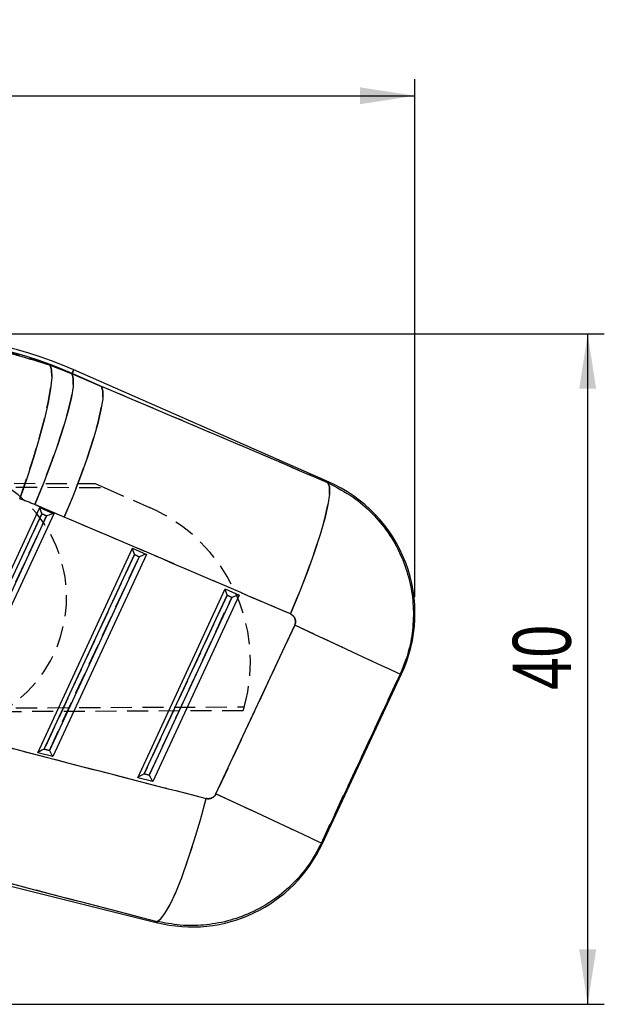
# Model space of a CAD drawing. Extents: x 29 to 384, y 27 to 280.
# Tile 11 of 18: x 288 to 323, y 221 to 280. Entities that reach past the tile are written whole.
import ezdxf

# ---------------------------------------------------------------- set-up
doc = ezdxf.new("R2010")
doc.units = 0
doc.linetypes.add('HIDDEN', pattern=[1.905, 1.27, -0.635])
doc.layers.get('0').update_dxf_attribs({"linetype": 'CONTINUOUS'})
doc.styles.add('SLDTEXTSTYLE0', font='TXT', dxfattribs={"width": 0.75})
doc.dimstyles.new('SLDDIMSTYLE0', dxfattribs={"dimtxt": 3.5, "dimasz": 3.302, "dimexe": 0, "dimexo": 0.0625, "dimgap": 0.875, "dimtad": 1, "dimdec": 0, "dimrnd": 1e-09, "dimzin": 12, "dimtxsty": 'SLDTEXTSTYLE0', "dimsah": 1, "dimcen": 0.09, "dimazin": 3, "dimtfac": 1, "dimtofl": 0, "dimtmove": 0, "dimatfit": 3, "dimtolj": 1, "dimtzin": 12})
doc.dimstyles.new('SLDDIMSTYLE1', dxfattribs={"dimtxt": 3.5, "dimasz": 3.302, "dimexe": 0, "dimexo": 0.0625, "dimgap": 0.875, "dimtad": 1, "dimdec": 0, "dimrnd": 1e-09, "dimzin": 12, "dimtxsty": 'SLDTEXTSTYLE0', "dimsah": 1, "dimcen": 0.09, "dimazin": 3, "dimtfac": 1, "dimtdec": 0, "dimtofl": 0, "dimtmove": 0, "dimatfit": 3, "dimtolj": 1, "dimtzin": 12})

# ---------------------------------------------------------------- blocks, each defined once
blk = doc.blocks.new('_D')
at = {"color": 179, "linetype": 'CONTINUOUS'}
for p, q in [((281.732, 260.914), (322.988, 260.914)), ((321.988, 220.541), (321.988, 260.914)), ((156.549, 220.541), (322.988, 220.541))]:
    blk.add_line(p, q, dxfattribs=at)
for points in [[(321.988, 260.914), (321.48, 257.612), (322.496, 257.612)], [(321.988, 220.541), (322.496, 223.843), (321.48, 223.843)]]:
    blk.add_solid(points, dxfattribs=at)
at = {"color": 179, "linetype": 'CONTINUOUS', "insert": (317.476, 239.479, 0.1), "char_height": 3.5, "attachment_point": 1, "rotation": 90, "style": 'SLDTEXTSTYLE0'}
blk.add_mtext('40', dxfattribs=at)
blk = doc.blocks.new('_D_2')
at = {"color": 179, "linetype": 'CONTINUOUS'}
for p, q in [((64.008, 246.045), (64.01, 276.276)), ((311.589, 245.088), (311.591, 276.26)), ((64.009, 275.276), (311.591, 275.26))]:
    blk.add_line(p, q, dxfattribs=at)
for points in [[(64.009, 275.276), (67.311, 274.767), (67.312, 275.783)], [(311.591, 275.26), (308.289, 275.769), (308.289, 274.753)]]:
    blk.add_solid(points, dxfattribs=at)
at = {"color": 179, "linetype": 'CONTINUOUS', "insert": (175.449, 279.78, 0.1), "char_height": 3.5, "attachment_point": 1, "rotation": 359.99651, "style": 'SLDTEXTSTYLE0'}
blk.add_mtext('248', dxfattribs=at)

msp = doc.modelspace()

# ---------------------------------------------------------------- linework, layer by layer
at = {"color": 7, "linetype": 'CONTINUOUS'}
for p, q in [((289.6241, 259.0385), (290.9458, 258.5139)), ((306.4324, 251.987), (291.0484, 258.7475)), ((290.9552, 258.5354), (290.9458, 258.5139)), ((290.9458, 258.5139), (292.7279, 257.7563)), ((292.7279, 257.7563), (290.9552, 258.5354)), ((282.8661, 237.1891), (289.0101, 250.4573)), ((290.4813, 249.8808), (288.6992, 250.6384)), ((289.0101, 250.4573), (289.8489, 250.0886)), ((283.2593, 237.4129), (289.1231, 250.076)), ((289.4074, 249.9511), (283.566, 237.3364)), ((289.8489, 250.0886), (283.7712, 236.9634)), ((289.1231, 250.076), (289.4074, 249.9511)), ((288.8827, 235.689), (294.5865, 248.0067)), ((294.5865, 248.0067), (295.4254, 247.638)), ((289.2759, 235.9127), (294.6996, 247.6254)), ((294.9838, 247.5005), (289.5826, 235.8363)), ((295.4254, 247.638), (289.7878, 235.4633)), ((294.6996, 247.6254), (294.9838, 247.5005)), ((294.8993, 234.1889), (300.163, 245.5561)), ((300.163, 245.5561), (301.0019, 245.1874)), ((295.2925, 234.4126), (300.2761, 245.1748)), ((300.5603, 245.0499), (295.5992, 234.3362)), ((301.0019, 245.1874), (295.8044, 233.9632)), ((300.2761, 245.1748), (300.5603, 245.0499)), ((299.6118, 233.2114), (304.3513, 243.3751)), ((310.6945, 240.4172), (305.955, 230.2535)), ((305.996, 230.1818), (310.7805, 240.4424)), ((289.7878, 235.4633), (288.8827, 235.689)), ((289.5826, 235.8363), (289.2759, 235.9127)), ((295.5992, 234.3362), (295.2925, 234.4126)), ((295.8044, 233.9632), (294.8993, 234.1889)), ((279.4389, 229.6082), (296.0896, 225.4567))]:
    msp.add_line(p, q, dxfattribs=at)
at = {"color": 7, "linetype": 'HIDDEN'}
for p, q in [((290.9458, 258.5139), (289.6241, 259.0385)), ((290.9552, 258.5354), (290.9458, 258.5139)), ((292.7279, 257.7563), (290.9458, 258.5139)), ((290.9552, 258.5354), (292.7279, 257.7563)), ((226.5009, 252.1884), (292.3481, 251.9011)), ((226.6132, 251.9332), (292.8861, 251.665)), ((292.3481, 251.9011), (292.8861, 251.665)), ((292.8861, 251.665), (295.6171, 250.466)), ((288.6992, 250.6384), (290.4813, 249.8808)), ((289.1231, 250.076), (283.2593, 237.4129)), ((283.566, 237.3364), (289.4074, 249.9511)), ((289.4074, 249.9511), (289.1231, 250.076)), ((294.6996, 247.6254), (289.2759, 235.9127)), ((289.5826, 235.8363), (294.9838, 247.5005)), ((294.9838, 247.5005), (294.6996, 247.6254)), ((300.2761, 245.1748), (295.2925, 234.4126)), ((295.5992, 234.3362), (300.5603, 245.0499)), ((300.5603, 245.0499), (300.2761, 245.1748)), ((304.3513, 243.3751), (299.6118, 233.2114)), ((305.955, 230.2535), (310.6945, 240.4172)), ((226.6119, 238.1524), (301.3176, 238.4548)), ((301.2504, 238.2234), (226.5009, 237.8972)), ((289.2759, 235.9127), (289.5826, 235.8363)), ((295.2925, 234.4126), (295.5992, 234.3362))]:
    msp.add_line(p, q, dxfattribs=at)
at = {"color": 7, "linetype": 'CONTINUOUS', "flags": 128}
for points in [[(289.6241, 259.0385), (289.7166, 258.7612), (289.7286, 258.283), (289.6596, 257.6169), (289.5116, 256.7815), (289.2887, 255.7995), (288.997, 254.6982), (288.6445, 253.5078), (288.2409, 252.261), (287.7974, 250.9923)], [(290.9458, 258.5139), (291.0231, 258.2336), (291.0096, 257.7591), (290.9056, 257.1034), (290.7141, 256.2843), (290.4402, 255.3241), (290.0914, 254.2491), (289.6772, 253.0884), (289.2089, 251.8738), (288.6992, 250.6384)], [(292.7279, 257.7563), (292.8052, 257.476), (292.7917, 257.0015), (292.6878, 256.3458), (292.4962, 255.5267), (292.2223, 254.5665), (291.8735, 253.4915), (291.4593, 252.3308), (290.991, 251.1162), (290.4813, 249.8808)], [(306.3464, 251.9468), (306.4451, 251.7047), (306.4474, 251.2566), (306.3532, 250.6153), (306.1653, 249.7993), (305.8889, 248.832), (305.5322, 247.7411), (305.1052, 246.5578), (304.6202, 245.3162), (304.0912, 244.0517)], [(310.6945, 240.4172), (310.5247, 240.4964), (310.1398, 240.6759), (309.5513, 240.9503), (308.7768, 241.3115), (307.8396, 241.7485), (306.7677, 242.2483), (305.5932, 242.796), (304.3513, 243.3751)], [(305.955, 230.2535), (305.7853, 230.3326), (305.4004, 230.5121), (304.8118, 230.7865), (304.0374, 231.1477), (303.1001, 231.5847), (302.0282, 232.0846), (300.8537, 232.6322), (299.6118, 233.2114)], [(296.0582, 225.5372), (296.2767, 225.6641), (296.5432, 226.0048), (296.8506, 226.5498), (297.1902, 227.284), (297.5527, 228.1873), (297.9282, 229.2346), (298.3061, 230.3971), (298.6762, 231.6426), (299.0282, 232.9369)]]:
    msp.add_lwpolyline(points, dxfattribs=at)
at = {"color": 7, "linetype": 'HIDDEN', "flags": 128}
for points in [[(287.7974, 250.9923), (288.2409, 252.261), (288.6445, 253.5078), (288.997, 254.6982), (289.2887, 255.7995), (289.5116, 256.7815), (289.6596, 257.6169), (289.7286, 258.283), (289.7166, 258.7612), (289.6241, 259.0385)], [(290.9552, 258.5354), (290.996, 258.6281), (291.0251, 258.6945), (291.0426, 258.7343), (291.0484, 258.7475)], [(288.6992, 250.6384), (289.2089, 251.8738), (289.6772, 253.0884), (290.0914, 254.2491), (290.4402, 255.3241), (290.7141, 256.2843), (290.9056, 257.1034), (291.0096, 257.7591), (291.0231, 258.2336), (290.9458, 258.5139)], [(290.4813, 249.8808), (290.991, 251.1162), (291.4593, 252.3308), (291.8735, 253.4915), (292.2223, 254.5665), (292.4962, 255.5267), (292.6878, 256.3458), (292.7917, 257.0015), (292.8052, 257.476), (292.7279, 257.7563)], [(304.0912, 244.0517), (304.6202, 245.3162), (305.1052, 246.5578), (305.5322, 247.7411), (305.8889, 248.832), (306.1653, 249.7993), (306.3532, 250.6153), (306.4474, 251.2566), (306.4451, 251.7047), (306.3464, 251.9468)], [(306.4324, 251.987), (306.4228, 251.9825), (306.3464, 251.9468)], [(310.6945, 240.4172), (310.5247, 240.4964), (310.1398, 240.6759), (309.5513, 240.9503), (308.7768, 241.3115), (307.8396, 241.7485), (306.7677, 242.2483), (305.5932, 242.796), (304.3513, 243.3751)], [(310.6945, 240.4172), (310.771, 240.4396), (310.7805, 240.4424)], [(305.955, 230.2535), (305.7853, 230.3326), (305.4004, 230.5121), (304.8118, 230.7865), (304.0374, 231.1477), (303.1001, 231.5847), (302.0282, 232.0846), (300.8537, 232.6322), (299.6118, 233.2114)], [(296.0582, 225.5372), (296.2767, 225.6641), (296.5432, 226.0048), (296.8506, 226.5498), (297.1902, 227.284), (297.5527, 228.1873), (297.9282, 229.2346), (298.3061, 230.3971), (298.6762, 231.6426), (299.0282, 232.9369)], [(305.996, 230.1818), (305.9914, 230.1897), (305.955, 230.2535)], [(296.0582, 225.5372), (296.0861, 225.4656), (296.0896, 225.4567)]]:
    msp.add_lwpolyline(points, dxfattribs=at)
at = {"color": 8, "linetype": 'CONTINUOUS', "flags": 128}
for points in [[(291.0484, 258.7475), (291.0426, 258.7343), (291.0251, 258.6945), (290.996, 258.6281), (290.9552, 258.5354)], [(306.3464, 251.9468), (306.4228, 251.9825), (306.4324, 251.987)], [(310.7805, 240.4424), (310.771, 240.4396), (310.6945, 240.4172)], [(305.955, 230.2535), (305.9914, 230.1897), (305.996, 230.1818)], [(296.0896, 225.4567), (296.0861, 225.4656), (296.0582, 225.5372)]]:
    msp.add_lwpolyline(points, dxfattribs=at)
at = {"color": 7, "linetype": 'CONTINUOUS'}
for centre, radius, start, end in [((280.7324, 235.273), 25.6412, 66.276697, 91.993437), ((280.7324, 235.273), 25.4095, 66.276697, 91.990903), ((302.9614, 244.0885), 8.6275, 334.654407, 66.700878), ((298.1768, 233.8279), 8.6275, 255.67121, 335.368422)]:
    msp.add_arc(centre, radius, start, end, dxfattribs=at)
at = {"color": 7, "linetype": 'HIDDEN'}
for centre, radius, start, end in [((280.7324, 235.273), 25.4095, 66.276697, 91.990903), ((282.6173, 245.0428), 8, 270, 90), ((291.5372, 241.1714), 10.1507, 344.477295, 66.300637), ((291.5372, 241.1714), 10.1507, 343.116877, 344.477295)]:
    msp.add_arc(centre, radius, start, end, dxfattribs=at)
at = {"color": 7, "linetype": 'CONTINUOUS'}
for centre, major_axis, ratio, start_param, end_param in [((297.7157, 189.2964), (349.6681, -153.4529), 0.1594826, 1.6160472, 1.654902), ((281.93, 234.7146), (15.6829, -7.3131), 0.9999268, 1.6051702, 1.6611643), ((289.1609, 250.0584), (-0.1505, 0.398), 0.068599, 0.0671656, 1.5005794), ((289.4452, 249.9335), (0.4058, 0.1535), 0.0689666, 0.0765879, 1.6379619), ((298.7236, 188.8265), (349.6573, -153.4774), 0.1382182, 1.6160676, 1.6549224), ((294.7374, 247.6078), (-0.1505, 0.398), 0.068599, 0.0671656, 1.5005794), ((295.0216, 247.4829), (0.4058, 0.1535), 0.0689666, 0.0765879, 1.6379619), ((300.3139, 245.1572), (-0.1505, 0.398), 0.068599, 0.0671656, 1.5005794), ((300.5981, 245.0323), (0.4058, 0.1535), 0.0689666, 0.0765879, 1.6379619), ((339.879, 277.0845), (377.8288, -92.7419), 0.1356176, 4.5982543, 4.6373942), ((289.3137, 235.8951), (0.4297, 0.2056), 0.0677311, 1.6264203, 3.0598341), ((289.6204, 235.8187), (-0.1703, 0.3558), 0.0673634, 1.4890378, 3.0504118), ((295.3303, 234.395), (0.4297, 0.2056), 0.0677311, 1.6264203, 3.0598341), ((295.637, 234.3186), (-0.1703, 0.3558), 0.0673634, 1.4890378, 3.0504118), ((338.8711, 277.5544), (377.884, -92.5204), 0.1564812, 4.5980864, 4.6372263)]:
    msp.add_ellipse(centre, major_axis=major_axis, ratio=ratio, start_param=start_param, end_param=end_param, dxfattribs=at)
at = {"color": 7, "linetype": 'HIDDEN'}
for centre, major_axis, ratio, start_param, end_param in [((297.7157, 189.2964), (349.6681, -153.4529), 0.1594826, 1.6160472, 1.654902), ((281.93, 234.7146), (15.6829, -7.3131), 0.9999268, 1.6051702, 1.6611643), ((298.7236, 188.8265), (349.6573, -153.4774), 0.1382182, 1.6160676, 1.6549224), ((339.879, 277.0845), (377.8288, -92.7419), 0.1356176, 4.5982543, 4.6373942), ((338.8711, 277.5544), (377.884, -92.5204), 0.1564812, 4.5980864, 4.6372263)]:
    msp.add_ellipse(centre, major_axis=major_axis, ratio=ratio, start_param=start_param, end_param=end_param, dxfattribs=at)
at = {"color": 7, "linetype": 'CONTINUOUS'}
for points, knots in [([(279.8527, 260.5979), (280.419, 260.6051), (282.3427, 260.6295), (285.6695, 260.2738), (288.2939, 259.454), (289.6241, 259.0385)], [0, 0, 0, 0, 0.1706417, 0.5796609, 1, 1, 1, 1]), ([(306.3464, 251.9468), (306.8695, 251.6785), (307.834, 251.1838), (309.0305, 250.1404), (310.0755, 248.8919), (310.8473, 247.4664), (311.3221, 245.9444), (311.5229, 244.5182), (311.4764, 243.0796), (311.2164, 241.6899), (310.8645, 240.8318), (310.6945, 240.4172)], [0, 0, 0, 0, 0.12829247, 0.23655703, 0.34482067, 0.48352597, 0.58798985, 0.69245365, 0.79723764, 0.90202167, 1, 1, 1, 1]), ([(304.3513, 243.3751), (304.3613, 243.3995), (304.3926, 243.476), (304.4068, 243.6171), (304.373, 243.7654), (304.299, 243.8984), (304.2054, 243.9941), (304.1223, 244.036), (304.0912, 244.0517)], [0, 0, 0, 0, 0.09761726, 0.30559777, 0.51351889, 0.65264281, 0.87014298, 1, 1, 1, 1]), ([(299.0282, 232.9369), (299.0835, 232.9282), (299.1953, 232.9105), (299.3406, 232.9496), (299.468, 233.0218), (299.5564, 233.1077), (299.5973, 233.1843), (299.6118, 233.2114)], [0, 0, 0, 0, 0.2399887, 0.4853548, 0.6288463, 0.8685957, 1, 1, 1, 1]), ([(305.955, 230.2535), (305.7093, 229.7927), (305.2386, 228.9102), (304.2673, 227.787), (303.106, 226.7969), (301.7692, 226.0314), (300.3116, 225.5206), (298.8854, 225.2781), (297.4483, 225.2631), (296.5216, 225.4458), (296.0582, 225.5372)], [0, 0, 0, 0, 0.13174529, 0.25233215, 0.37291856, 0.5164038, 0.63901077, 0.76161811, 0.88080857, 1, 1, 1, 1])]:
    msp.add_open_spline(points, degree=3, knots=knots, dxfattribs=at)
at = {"color": 7, "linetype": 'HIDDEN'}
for points, knots in [([(289.6241, 259.0385), (288.5572, 259.3816), (286.4035, 260.0743), (283.1047, 260.588), (280.9061, 260.5947), (279.8527, 260.5979)], [0, 0, 0, 0, 0.3383409, 0.6829903, 1, 1, 1, 1]), ([(304.0912, 244.0517), (304.1058, 244.0449), (304.172, 244.014), (304.2758, 243.9309), (304.3563, 243.8041), (304.3984, 243.6637), (304.4048, 243.5214), (304.3684, 243.4218), (304.3513, 243.3751)], [0, 0, 0, 0, 0.0604587, 0.2732409, 0.4861369, 0.6099235, 0.8169193, 1, 1, 1, 1]), ([(299.6118, 233.2114), (299.6084, 233.2043), (299.5806, 233.1469), (299.506, 233.0496), (299.3793, 232.9659), (299.2343, 232.9203), (299.1189, 232.9167), (299.0452, 232.9331), (299.0282, 232.9369)], [0, 0, 0, 0, 0.0335104, 0.2737578, 0.5139579, 0.6737071, 0.9246634, 1, 1, 1, 1])]:
    msp.add_open_spline(points, degree=3, knots=knots, dxfattribs=at)

# ---------------------------------------------------------------- dimensions: what is measured, and where the dimension line sits
at = {"color": 179, "linetype": 'CONTINUOUS'}
for base, p1, p2, angle, dimstyle, picture, middle in [((311.5908, 275.2605), (64.0077, 245.0448), (311.5889, 244.0885), 359.996514, 'SLDDIMSTYLE1', '_D_2', (180.75, 275.2684)), ((321.9882, 260.9142), (155.5493, 220.5408), (280.7324, 260.9142), 90, 'SLDDIMSTYLE0', '_D', (321.9882, 243.4872))]:
    dim = msp.add_linear_dim(base=base, p1=p1, p2=p2, angle=angle, dimstyle=dimstyle, dxfattribs=at)
    dim.commit()
    dim.dimension.update_dxf_attribs({"geometry": picture, "text_midpoint": middle, "dimtype": 160})

doc.saveas('drawing.dxf')
